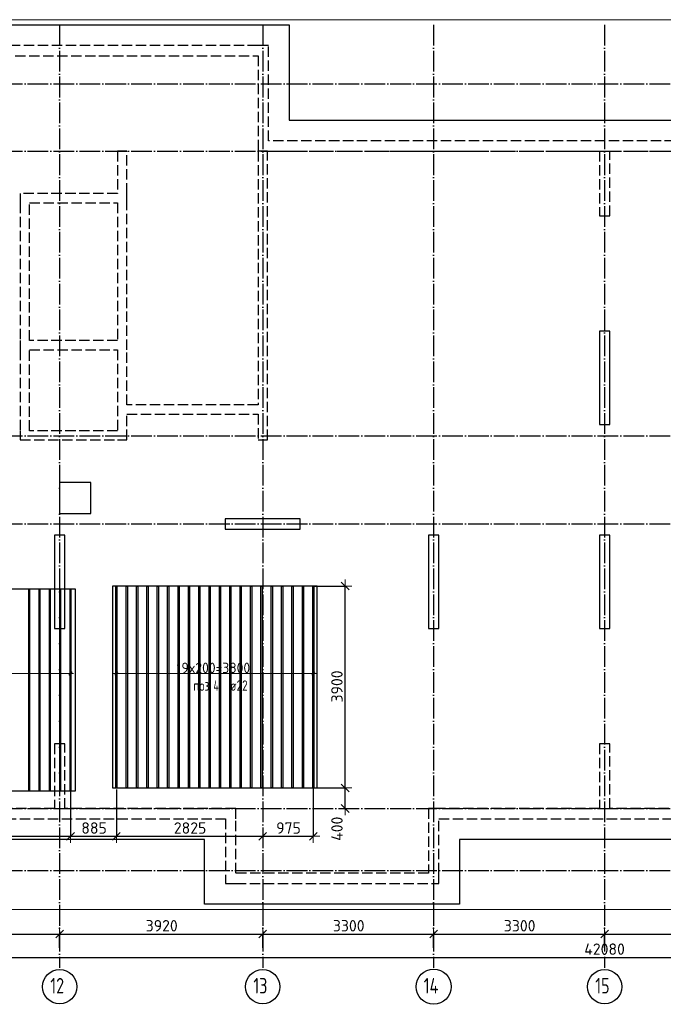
# Model space of a CAD drawing. Header units: millimetres. Extents: x 13527 to 139154, y -122592 to 61893.
# Tile 2 of 130: x 85050 to 97473, y -122582 to -103560. Entities that reach past the tile are written whole.
import ezdxf

# ---------------------------------------------------------------- set-up
doc = ezdxf.new("R2010")
doc.units = ezdxf.units.MM
doc.header["$PDMODE"] = 65
for name, pattern in [('______11', [500, 400, -50, 0, -50]), ('______2', [270, 200, -70]), ('______5', [1100, 800, -100, 100, -100])]:
    doc.linetypes.add(name, pattern=pattern)
for name, color, linetype, lineweight in [('Standard', 7, 'Continuous', 25), ('Колонна (1)', 7, 'Continuous', 35), ('Колонна (2)', 7, 'Continuous', 35), ('Размерная линия_ общее', 7, 'Continuous', 13), ('Стена_ общее', 7, 'Continuous', 35), ('Фундамент_ общее', 7, 'Continuous', 35)]:
    doc.layers.add(name, color=color, linetype=linetype, lineweight=lineweight)
doc.layers.add('Арм.стержн.Доп. Арм. верхн.зоны У', color=7, linetype='Continuous', lineweight=35, true_color=0x739641)
doc.layers.add('Осевая линия_ общее', color=7, linetype='______5', lineweight=13, true_color=0xa0a0a0)
doc.styles.add('ISOCPEUR', font='isocpeur.ttf')
doc.dimstyles.new('DIMSTYLE_16', dxfattribs={"dimtxt": 220, "dimasz": 250, "dimexe": 0, "dimexo": 0, "dimgap": 110, "dimtad": 2, "dimdec": 0, "dimrnd": 1, "dimzin": 12, "dimdsep": 46, "dimtxsty": 'ISOCPEUR', "dimblk1": 'ALL_ML_STRICH', "dimblk2": 'ALL_ML_STRICH', "dimsah": 1, "dimcen": 0, "dimclrd": 7, "dimclre": 256, "dimclrt": 7, "dimadec": 0, "dimazin": 0, "dimtfac": 1, "dimtdec": 0, "dimtix": 1, "dimtmove": 2, "dimatfit": 3, "dimfxl": 0, "dimtzin": 0, "dimlwd": 0, "dimlwe": -3, "dimarcsym": 0})
doc.dimstyles.new('DIMSTYLE_3', dxfattribs={"dimtxt": 220, "dimasz": 250, "dimexe": 0, "dimexo": 0, "dimgap": 110, "dimtad": 2, "dimdec": 0, "dimrnd": 5, "dimzin": 12, "dimdsep": 46, "dimtxsty": 'ISOCPEUR', "dimblk1": 'ALL_ML_STRICH', "dimblk2": 'ALL_ML_STRICH', "dimsah": 1, "dimcen": 0, "dimclrd": 7, "dimclre": 256, "dimclrt": 7, "dimadec": 0, "dimazin": 0, "dimtfac": 1, "dimtdec": 0, "dimtix": 1, "dimtmove": 2, "dimatfit": 3, "dimfxl": 0, "dimtvp": 1.2, "dimtzin": 0, "dimlwd": 0, "dimlwe": -3, "dimarcsym": 0})
doc.dimstyles.new('DIMSTYLE_5', dxfattribs={"dimtxt": 220, "dimasz": 250, "dimexe": 0, "dimexo": 0, "dimgap": 110, "dimtad": 2, "dimdec": 0, "dimrnd": 5, "dimzin": 12, "dimdsep": 46, "dimtxsty": 'ISOCPEUR', "dimblk1": 'ALL_ML_STRICH', "dimblk2": 'ALL_ML_STRICH', "dimsah": 1, "dimcen": 0, "dimclrd": 7, "dimclre": 256, "dimclrt": 7, "dimadec": 0, "dimazin": 0, "dimtfac": 1, "dimtdec": 0, "dimtix": 1, "dimtmove": 2, "dimatfit": 3, "dimfxl": 0, "dimtzin": 0, "dimlwd": 0, "dimlwe": -3, "dimarcsym": 0})

# ---------------------------------------------------------------- blocks, each defined once
blk = doc.blocks.new('СЛОЖНЫЙ_ОБЪЕКТ_5')
at = {"layer": 'Колонна (1)', "color": 9, "lineweight": -3, "true_color": 0xc7c7c7, "transparency": 33554687}
for p, q in [((96240, -109580), (96240, -111380)), ((96440, -109580), (96240, -109580)), ((96440, -111380), (96440, -109580)), ((96240, -111380), (96440, -111380)), ((85720, -113520), (85720, -115320)), ((85920, -113520), (85720, -113520)), ((85920, -115320), (85920, -113520)), ((92940, -113520), (92940, -115320)), ((93140, -113520), (92940, -113520)), ((93140, -115320), (93140, -113520)), ((96240, -113520), (96240, -115320)), ((96440, -113520), (96240, -113520)), ((96440, -115320), (96440, -113520)), ((85720, -115320), (85920, -115320)), ((92940, -115320), (93140, -115320)), ((96240, -115320), (96440, -115320))]:
    blk.add_line(p, q, dxfattribs=at)
at = {"layer": 'Колонна (2)', "color": 9, "lineweight": -3, "true_color": 0xc7c7c7, "transparency": 33554687}
for p, q in [((89015, -113200), (89015, -113400)), ((90465, -113200), (89015, -113200)), ((90465, -113400), (90465, -113200)), ((89015, -113400), (90465, -113400))]:
    blk.add_line(p, q, dxfattribs=at)
at = {"layer": 'Стена_ общее', "color": 9, "linetype": '______2', "lineweight": -3, "true_color": 0xc7c7c7, "transparency": 33554687}
for p, q in [((89650, -104060), (81790, -104060)), ((89850, -104060), (89650, -104060)), ((89850, -105900), (89850, -104060)), ((81990, -104260), (89650, -104260)), ((89650, -104260), (89650, -105900)), ((89650, -105900), (89650, -106100)), ((102830, -105900), (89850, -105900)), ((86940, -106100), (86940, -106920)), ((87120, -106100), (86940, -106100)), ((87120, -106920), (87120, -106100)), ((89650, -106100), (89650, -111000)), ((89830, -106100), (89650, -106100)), ((89830, -111680), (89830, -106100)), ((89830, -106100), (96240, -106100)), ((96240, -106100), (96240, -107350)), ((96440, -107350), (96440, -106100)), ((96440, -106100), (102850, -106100)), ((85060, -106920), (85060, -107100)), ((86940, -106920), (85060, -106920)), ((87120, -107100), (87120, -106920)), ((85060, -107100), (85060, -109760)), ((85240, -109760), (85240, -107100)), ((85240, -107100), (86940, -107100)), ((86940, -107100), (86940, -109760)), ((87120, -109940), (87120, -107100)), ((96240, -107350), (96440, -107350)), ((85060, -109760), (85060, -109940)), ((85060, -109940), (85060, -111500)), ((86940, -109760), (85240, -109760)), ((85240, -111500), (85240, -109940)), ((85240, -109940), (86940, -109940)), ((86940, -109940), (86940, -111500)), ((87120, -111000), (87120, -109940)), ((89650, -111000), (87120, -111000)), ((87120, -111180), (89650, -111180)), ((87120, -111680), (87120, -111180)), ((89650, -111180), (89650, -111680)), ((85060, -111500), (85060, -111680)), ((86940, -111500), (85240, -111500)), ((85060, -111680), (86940, -111680)), ((86940, -111680), (87120, -111680)), ((89650, -111680), (89830, -111680)), ((85720, -117550), (85720, -118800)), ((85920, -117550), (85720, -117550)), ((85920, -118800), (85920, -117550)), ((96240, -117550), (96240, -118800)), ((96440, -117550), (96240, -117550)), ((96440, -118800), (96440, -117550)), ((85720, -118800), (82620, -118800)), ((89220, -118800), (85920, -118800)), ((89220, -119000), (89220, -118800)), ((92940, -118800), (92940, -120050)), ((93140, -118800), (92940, -118800)), ((96240, -118800), (93140, -118800)), ((99740, -118800), (96440, -118800)), ((82620, -119000), (89020, -119000)), ((89020, -119000), (89020, -120250)), ((89220, -120050), (89220, -119000)), ((93140, -119000), (99540, -119000)), ((93140, -120050), (93140, -119000)), ((92940, -120050), (89220, -120050)), ((93140, -120250), (93140, -120050)), ((89020, -120250), (89220, -120250)), ((89220, -120250), (93140, -120250))]:
    blk.add_line(p, q, dxfattribs=at)
blk = doc.blocks.new('ALL_ML_STRICH')
at = {"color": 0, "linetype": 'ByBlock', "lineweight": -2}
for p, q in [((-1, 0), (0.5, 0)), ((-0.3, -0.3), (0.3, 0.3)), ((0, -0.5), (0, 0.5))]:
    blk.add_line(p, q, dxfattribs=at)
blk = doc.blocks.new('*D376')
at = {"layer": 'DEFPOINTS', "color": 7, "linetype": 'Continuous', "lineweight": 13, "transparency": 33554687}
for p in [(90606, -118402), (91121, -118800), (91333, -118800)]:
    blk.add_point(p, dxfattribs=at)
at = {"layer": 'Размерная линия_ общее', "color": 253, "linetype": 'Continuous', "lineweight": -2, "true_color": 0xa0a0a0, "transparency": 33554687}
for p, q in [((90706, -118402), (91333, -118402)), ((91221, -118800), (91333, -118800))]:
    blk.add_line(p, q, dxfattribs=at)
at = {"layer": 'Размерная линия_ общее', "color": 7, "linetype": 'Continuous', "lineweight": -2, "transparency": 33554687}
blk.add_line((91333, -118800), (91333, -118402), dxfattribs=at)
at = {"layer": 'Размерная линия_ общее', "color": 7, "linetype": 'Continuous', "lineweight": 13, "transparency": 33554687, "xscale": 250, "yscale": 250, "zscale": 250}
for p, rotation in [((91333, -118402), 90), ((91333, -118800), 270)]:
    blk.add_blockref('ALL_ML_STRICH', p, dxfattribs=dict(at, rotation=rotation))
at = {"layer": 'Размерная линия_ общее', "color": 7, "linetype": 'Continuous', "lineweight": 13, "transparency": 33554687, "insert": (91174, -119190), "char_height": 220, "width": 660, "attachment_point": 5, "rotation": 90, "style": 'ISOCPEUR'}
blk.add_mtext('\\A1;{400}', dxfattribs=at)
blk = doc.blocks.new('*D377')
at = {"layer": 'DEFPOINTS', "color": 7, "linetype": 'Continuous', "lineweight": 13, "transparency": 33554687}
for p in [(90626, -114502), (90606, -118402), (91333, -118402)]:
    blk.add_point(p, dxfattribs=at)
at = {"layer": 'Размерная линия_ общее', "color": 253, "linetype": 'Continuous', "lineweight": -2, "true_color": 0xa0a0a0, "transparency": 33554687}
for p, q in [((90726, -114502), (91333, -114502)), ((90706, -118402), (91333, -118402))]:
    blk.add_line(p, q, dxfattribs=at)
at = {"layer": 'Размерная линия_ общее', "color": 7, "linetype": 'Continuous', "lineweight": -2, "transparency": 33554687}
blk.add_line((91333, -118402), (91333, -114502), dxfattribs=at)
at = {"layer": 'Размерная линия_ общее', "color": 7, "linetype": 'Continuous', "lineweight": 13, "transparency": 33554687, "xscale": 250, "yscale": 250, "zscale": 250}
for p, rotation in [((91333, -114502), 90), ((91333, -118402), 270)]:
    blk.add_blockref('ALL_ML_STRICH', p, dxfattribs=dict(at, rotation=rotation))
at = {"layer": 'Размерная линия_ общее', "color": 7, "linetype": 'Continuous', "lineweight": 13, "transparency": 33554687, "insert": (91173, -116441), "char_height": 220, "width": 880, "attachment_point": 5, "rotation": 90, "style": 'ISOCPEUR'}
blk.add_mtext('\\A1;{3900}', dxfattribs=at)
blk = doc.blocks.new('*D379')
at = {"layer": 'DEFPOINTS', "color": 7, "linetype": 'Continuous', "lineweight": 13, "transparency": 33554687}
for p in [(86031, -118340), (81900, -119261), (81900, -119336)]:
    blk.add_point(p, dxfattribs=at)
at = {"layer": 'Размерная линия_ общее', "color": 253, "linetype": 'Continuous', "lineweight": -2, "true_color": 0xa0a0a0, "transparency": 33554687}
for p, q in [((86031, -118440), (86031, -119336)), ((81900, -119336), (81900, -119336))]:
    blk.add_line(p, q, dxfattribs=at)
at = {"layer": 'Размерная линия_ общее', "color": 7, "linetype": 'Continuous', "lineweight": -2, "transparency": 33554687}
blk.add_line((81900, -119336), (86031, -119336), dxfattribs=at)
at = {"layer": 'Размерная линия_ общее', "color": 7, "linetype": 'Continuous', "lineweight": 13, "transparency": 33554687, "xscale": 250, "yscale": 250, "zscale": 250, "rotation": 180}
blk.add_blockref('ALL_ML_STRICH', (81900, -119336), dxfattribs=at)
at = {"layer": 'Размерная линия_ общее', "color": 7, "linetype": 'Continuous', "lineweight": 13, "transparency": 33554687, "xscale": 250, "yscale": 250, "zscale": 250}
blk.add_blockref('ALL_ML_STRICH', (86031, -119336), dxfattribs=at)
at = {"layer": 'Размерная линия_ общее', "color": 7, "linetype": 'Continuous', "lineweight": 13, "transparency": 33554687, "insert": (83988, -119176), "char_height": 220, "width": 880, "attachment_point": 5, "style": 'ISOCPEUR'}
blk.add_mtext('\\A1;{4130}', dxfattribs=at)
blk = doc.blocks.new('*D380')
at = {"layer": 'DEFPOINTS', "color": 7, "linetype": 'Continuous', "lineweight": 13, "transparency": 33554687}
for p in [(86031, -118340), (86917, -118329), (86031, -119336)]:
    blk.add_point(p, dxfattribs=at)
at = {"layer": 'Размерная линия_ общее', "color": 253, "linetype": 'Continuous', "lineweight": -2, "true_color": 0xa0a0a0, "transparency": 33554687}
for p, q in [((86031, -118440), (86031, -119336)), ((86917, -118429), (86917, -119336))]:
    blk.add_line(p, q, dxfattribs=at)
at = {"layer": 'Размерная линия_ общее', "color": 7, "linetype": 'Continuous', "lineweight": -2, "transparency": 33554687}
blk.add_line((86031, -119336), (86917, -119336), dxfattribs=at)
at = {"layer": 'Размерная линия_ общее', "color": 7, "linetype": 'Continuous', "lineweight": 13, "transparency": 33554687, "xscale": 250, "yscale": 250, "zscale": 250, "rotation": 180}
blk.add_blockref('ALL_ML_STRICH', (86031, -119336), dxfattribs=at)
at = {"layer": 'Размерная линия_ общее', "color": 7, "linetype": 'Continuous', "lineweight": 13, "transparency": 33554687, "xscale": 250, "yscale": 250, "zscale": 250}
blk.add_blockref('ALL_ML_STRICH', (86917, -119336), dxfattribs=at)
at = {"layer": 'Размерная линия_ общее', "color": 7, "linetype": 'Continuous', "lineweight": 13, "transparency": 33554687, "insert": (86485, -119176), "char_height": 220, "width": 660, "attachment_point": 5, "style": 'ISOCPEUR'}
blk.add_mtext('\\A1;{885}', dxfattribs=at)
blk = doc.blocks.new('*D381')
at = {"layer": 'DEFPOINTS', "color": 7, "linetype": 'Continuous', "lineweight": 13, "transparency": 33554687}
for p in [(86917, -118329), (86917, -119336), (89740, -119323)]:
    blk.add_point(p, dxfattribs=at)
at = {"layer": 'Размерная линия_ общее', "color": 253, "linetype": 'Continuous', "lineweight": -2, "true_color": 0xa0a0a0, "transparency": 33554687}
for p, q in [((86917, -118429), (86917, -119336)), ((89740, -119336), (89740, -119336))]:
    blk.add_line(p, q, dxfattribs=at)
at = {"layer": 'Размерная линия_ общее', "color": 7, "linetype": 'Continuous', "lineweight": -2, "transparency": 33554687}
blk.add_line((86917, -119336), (89740, -119336), dxfattribs=at)
at = {"layer": 'Размерная линия_ общее', "color": 7, "linetype": 'Continuous', "lineweight": 13, "transparency": 33554687, "xscale": 250, "yscale": 250, "zscale": 250, "rotation": 180}
blk.add_blockref('ALL_ML_STRICH', (86917, -119336), dxfattribs=at)
at = {"layer": 'Размерная линия_ общее', "color": 7, "linetype": 'Continuous', "lineweight": 13, "transparency": 33554687, "xscale": 250, "yscale": 250, "zscale": 250}
blk.add_blockref('ALL_ML_STRICH', (89740, -119336), dxfattribs=at)
at = {"layer": 'Размерная линия_ общее', "color": 7, "linetype": 'Continuous', "lineweight": 13, "transparency": 33554687, "insert": (88339, -119176), "char_height": 220, "width": 880, "attachment_point": 5, "style": 'ISOCPEUR'}
blk.add_mtext('\\A1;{2825}', dxfattribs=at)
blk = doc.blocks.new('*D382')
at = {"layer": 'DEFPOINTS', "color": 7, "linetype": 'Continuous', "lineweight": 13, "transparency": 33554687}
for p in [(90717, -118310), (89740, -119323), (89740, -119336)]:
    blk.add_point(p, dxfattribs=at)
at = {"layer": 'Размерная линия_ общее', "color": 253, "linetype": 'Continuous', "lineweight": -2, "true_color": 0xa0a0a0, "transparency": 33554687}
for p, q in [((90717, -118410), (90717, -119336)), ((89740, -119336), (89740, -119336))]:
    blk.add_line(p, q, dxfattribs=at)
at = {"layer": 'Размерная линия_ общее', "color": 7, "linetype": 'Continuous', "lineweight": -2, "transparency": 33554687}
blk.add_line((89740, -119336), (90717, -119336), dxfattribs=at)
at = {"layer": 'Размерная линия_ общее', "color": 7, "linetype": 'Continuous', "lineweight": 13, "transparency": 33554687, "xscale": 250, "yscale": 250, "zscale": 250, "rotation": 180}
blk.add_blockref('ALL_ML_STRICH', (89740, -119336), dxfattribs=at)
at = {"layer": 'Размерная линия_ общее', "color": 7, "linetype": 'Continuous', "lineweight": 13, "transparency": 33554687, "xscale": 250, "yscale": 250, "zscale": 250}
blk.add_blockref('ALL_ML_STRICH', (90717, -119336), dxfattribs=at)
at = {"layer": 'Размерная линия_ общее', "color": 7, "linetype": 'Continuous', "lineweight": 13, "transparency": 33554687, "insert": (90239, -119176), "char_height": 220, "width": 660, "attachment_point": 5, "style": 'ISOCPEUR'}
blk.add_mtext('\\A1;{975}', dxfattribs=at)
blk = doc.blocks.new('*D634')
at = {"layer": 'DEFPOINTS', "color": 7, "linetype": 'Continuous', "lineweight": 13, "transparency": 33554687}
for p in [(75300, -121676), (75300, -121789), (117380, -121878)]:
    blk.add_point(p, dxfattribs=at)
at = {"layer": 'Размерная линия_ общее', "color": 253, "linetype": 'Continuous', "lineweight": -2, "true_color": 0xa0a0a0, "transparency": 33554687}
for p, q in [((75300, -121689), (75300, -121676)), ((117380, -121778), (117380, -121676))]:
    blk.add_line(p, q, dxfattribs=at)
at = {"layer": 'Размерная линия_ общее', "color": 7, "linetype": 'Continuous', "lineweight": -2, "transparency": 33554687}
blk.add_line((75300, -121676), (117380, -121676), dxfattribs=at)
at = {"layer": 'Размерная линия_ общее', "color": 7, "linetype": 'Continuous', "lineweight": 13, "transparency": 33554687, "xscale": 250, "yscale": 250, "zscale": 250, "rotation": 180}
blk.add_blockref('ALL_ML_STRICH', (75300, -121676), dxfattribs=at)
at = {"layer": 'Размерная линия_ общее', "color": 7, "linetype": 'Continuous', "lineweight": 13, "transparency": 33554687, "xscale": 250, "yscale": 250, "zscale": 250}
blk.add_blockref('ALL_ML_STRICH', (117380, -121676), dxfattribs=at)
at = {"layer": 'Размерная линия_ общее', "color": 7, "linetype": 'Continuous', "lineweight": 13, "transparency": 33554687, "insert": (96340, -121516), "char_height": 220, "width": 1100, "attachment_point": 5, "style": 'ISOCPEUR'}
blk.add_mtext('\\A1;{42080}', dxfattribs=at)
blk = doc.blocks.new('*D637')
at = {"layer": 'DEFPOINTS', "color": 7, "linetype": 'Continuous', "lineweight": 13, "transparency": 33554687}
for p in [(81900, -121224), (81900, -121508), (85820, -121508)]:
    blk.add_point(p, dxfattribs=at)
at = {"layer": 'Размерная линия_ общее', "color": 253, "linetype": 'Continuous', "lineweight": -2, "true_color": 0xa0a0a0, "transparency": 33554687}
for p, q in [((81900, -121488), (81900, -121224)), ((85820, -121488), (85820, -121224))]:
    blk.add_line(p, q, dxfattribs=at)
at = {"layer": 'Размерная линия_ общее', "color": 7, "linetype": 'Continuous', "lineweight": -2, "transparency": 33554687}
blk.add_line((81900, -121224), (85820, -121224), dxfattribs=at)
at = {"layer": 'Размерная линия_ общее', "color": 7, "linetype": 'Continuous', "lineweight": 13, "transparency": 33554687, "xscale": 250, "yscale": 250, "zscale": 250, "rotation": 180}
blk.add_blockref('ALL_ML_STRICH', (81900, -121224), dxfattribs=at)
at = {"layer": 'Размерная линия_ общее', "color": 7, "linetype": 'Continuous', "lineweight": 13, "transparency": 33554687, "xscale": 250, "yscale": 250, "zscale": 250}
blk.add_blockref('ALL_ML_STRICH', (85820, -121224), dxfattribs=at)
at = {"layer": 'Размерная линия_ общее', "color": 7, "linetype": 'Continuous', "lineweight": 13, "transparency": 33554687, "insert": (83871, -121064), "char_height": 220, "width": 880, "attachment_point": 5, "style": 'ISOCPEUR'}
blk.add_mtext('\\A1;{3920}', dxfattribs=at)
blk = doc.blocks.new('*D638')
at = {"layer": 'DEFPOINTS', "color": 7, "linetype": 'Continuous', "lineweight": 13, "transparency": 33554687}
for p in [(85820, -121224), (85820, -121508), (89740, -121508)]:
    blk.add_point(p, dxfattribs=at)
at = {"layer": 'Размерная линия_ общее', "color": 253, "linetype": 'Continuous', "lineweight": -2, "true_color": 0xa0a0a0, "transparency": 33554687}
for p, q in [((85820, -121488), (85820, -121224)), ((89740, -121488), (89740, -121224))]:
    blk.add_line(p, q, dxfattribs=at)
at = {"layer": 'Размерная линия_ общее', "color": 7, "linetype": 'Continuous', "lineweight": -2, "transparency": 33554687}
blk.add_line((85820, -121224), (89740, -121224), dxfattribs=at)
at = {"layer": 'Размерная линия_ общее', "color": 7, "linetype": 'Continuous', "lineweight": 13, "transparency": 33554687, "xscale": 250, "yscale": 250, "zscale": 250, "rotation": 180}
blk.add_blockref('ALL_ML_STRICH', (85820, -121224), dxfattribs=at)
at = {"layer": 'Размерная линия_ общее', "color": 7, "linetype": 'Continuous', "lineweight": 13, "transparency": 33554687, "xscale": 250, "yscale": 250, "zscale": 250}
blk.add_blockref('ALL_ML_STRICH', (89740, -121224), dxfattribs=at)
at = {"layer": 'Размерная линия_ общее', "color": 7, "linetype": 'Continuous', "lineweight": 13, "transparency": 33554687, "insert": (87791, -121064), "char_height": 220, "width": 880, "attachment_point": 5, "style": 'ISOCPEUR'}
blk.add_mtext('\\A1;{3920}', dxfattribs=at)
blk = doc.blocks.new('*D639')
at = {"layer": 'DEFPOINTS', "color": 7, "linetype": 'Continuous', "lineweight": 13, "transparency": 33554687}
for p in [(89740, -121224), (89740, -121508), (93040, -121508)]:
    blk.add_point(p, dxfattribs=at)
at = {"layer": 'Размерная линия_ общее', "color": 253, "linetype": 'Continuous', "lineweight": -2, "true_color": 0xa0a0a0, "transparency": 33554687}
for p, q in [((89740, -121488), (89740, -121224)), ((93040, -121488), (93040, -121224))]:
    blk.add_line(p, q, dxfattribs=at)
at = {"layer": 'Размерная линия_ общее', "color": 7, "linetype": 'Continuous', "lineweight": -2, "transparency": 33554687}
blk.add_line((89740, -121224), (93040, -121224), dxfattribs=at)
at = {"layer": 'Размерная линия_ общее', "color": 7, "linetype": 'Continuous', "lineweight": 13, "transparency": 33554687, "xscale": 250, "yscale": 250, "zscale": 250, "rotation": 180}
blk.add_blockref('ALL_ML_STRICH', (89740, -121224), dxfattribs=at)
at = {"layer": 'Размерная линия_ общее', "color": 7, "linetype": 'Continuous', "lineweight": 13, "transparency": 33554687, "xscale": 250, "yscale": 250, "zscale": 250}
blk.add_blockref('ALL_ML_STRICH', (93040, -121224), dxfattribs=at)
at = {"layer": 'Размерная линия_ общее', "color": 7, "linetype": 'Continuous', "lineweight": 13, "transparency": 33554687, "insert": (91401, -121064), "char_height": 220, "width": 880, "attachment_point": 5, "style": 'ISOCPEUR'}
blk.add_mtext('\\A1;{3300}', dxfattribs=at)
blk = doc.blocks.new('*D640')
at = {"layer": 'DEFPOINTS', "color": 7, "linetype": 'Continuous', "lineweight": 13, "transparency": 33554687}
for p in [(93040, -121224), (93040, -121508), (96340, -121508)]:
    blk.add_point(p, dxfattribs=at)
at = {"layer": 'Размерная линия_ общее', "color": 253, "linetype": 'Continuous', "lineweight": -2, "true_color": 0xa0a0a0, "transparency": 33554687}
for p, q in [((93040, -121488), (93040, -121224)), ((96340, -121488), (96340, -121224))]:
    blk.add_line(p, q, dxfattribs=at)
at = {"layer": 'Размерная линия_ общее', "color": 7, "linetype": 'Continuous', "lineweight": -2, "transparency": 33554687}
blk.add_line((93040, -121224), (96340, -121224), dxfattribs=at)
at = {"layer": 'Размерная линия_ общее', "color": 7, "linetype": 'Continuous', "lineweight": 13, "transparency": 33554687, "xscale": 250, "yscale": 250, "zscale": 250, "rotation": 180}
blk.add_blockref('ALL_ML_STRICH', (93040, -121224), dxfattribs=at)
at = {"layer": 'Размерная линия_ общее', "color": 7, "linetype": 'Continuous', "lineweight": 13, "transparency": 33554687, "xscale": 250, "yscale": 250, "zscale": 250}
blk.add_blockref('ALL_ML_STRICH', (96340, -121224), dxfattribs=at)
at = {"layer": 'Размерная линия_ общее', "color": 7, "linetype": 'Continuous', "lineweight": 13, "transparency": 33554687, "insert": (94701, -121064), "char_height": 220, "width": 880, "attachment_point": 5, "style": 'ISOCPEUR'}
blk.add_mtext('\\A1;{3300}', dxfattribs=at)
blk = doc.blocks.new('*D641')
at = {"layer": 'DEFPOINTS', "color": 7, "linetype": 'Continuous', "lineweight": 13, "transparency": 33554687}
for p in [(96340, -121224), (96340, -121508), (99640, -121508)]:
    blk.add_point(p, dxfattribs=at)
at = {"layer": 'Размерная линия_ общее', "color": 253, "linetype": 'Continuous', "lineweight": -2, "true_color": 0xa0a0a0, "transparency": 33554687}
for p, q in [((96340, -121488), (96340, -121224)), ((99640, -121488), (99640, -121224))]:
    blk.add_line(p, q, dxfattribs=at)
at = {"layer": 'Размерная линия_ общее', "color": 7, "linetype": 'Continuous', "lineweight": -2, "transparency": 33554687}
blk.add_line((96340, -121224), (99640, -121224), dxfattribs=at)
at = {"layer": 'Размерная линия_ общее', "color": 7, "linetype": 'Continuous', "lineweight": 13, "transparency": 33554687, "xscale": 250, "yscale": 250, "zscale": 250, "rotation": 180}
blk.add_blockref('ALL_ML_STRICH', (96340, -121224), dxfattribs=at)
at = {"layer": 'Размерная линия_ общее', "color": 7, "linetype": 'Continuous', "lineweight": 13, "transparency": 33554687, "xscale": 250, "yscale": 250, "zscale": 250}
blk.add_blockref('ALL_ML_STRICH', (99640, -121224), dxfattribs=at)
at = {"layer": 'Размерная линия_ общее', "color": 7, "linetype": 'Continuous', "lineweight": 13, "transparency": 33554687, "insert": (98001, -121064), "char_height": 220, "width": 880, "attachment_point": 5, "style": 'ISOCPEUR'}
blk.add_mtext('\\A1;{3300}', dxfattribs=at)

msp = doc.modelspace()

# ---------------------------------------------------------------- linework, layer by layer
at = {"layer": 'Standard', "color": 7, "linetype": 'Continuous', "lineweight": 13, "transparency": 33554687}
msp.add_lwpolyline([(75100, -120750), (117980, -120750), (117980, -103560), (75100, -103560), (75100, -120750)], dxfattribs=at)
at = {"layer": 'Арм.стержн.Доп. Арм. верхн.зоны У', "color": 7, "linetype": 'Continuous', "lineweight": 25, "transparency": 33554687}
for p, q in [((86001.1, -116221.7), (86061.1, -116161.7)), ((86886.6, -116221.7), (86946.6, -116161.7)), ((90686.6, -116221.7), (90746.6, -116161.7))]:
    msp.add_line(p, q, dxfattribs=at)
at = {"layer": 'Арм.стержн.Доп. Арм. верхн.зоны У', "color": 253, "linetype": 'Continuous', "lineweight": -3, "true_color": 0xa0a0a0, "transparency": 33554687}
for p, q in [((86031.1, -116191.7), (86031.1, -116091.7)), ((86031.1, -116191.7), (86031.1, -116291.7)), ((86916.6, -116191.7), (86916.6, -116091.7)), ((86916.6, -116191.7), (86916.6, -116291.7)), ((90716.6, -116191.7), (90716.6, -116091.7)), ((90716.6, -116191.7), (90716.6, -116291.7))]:
    msp.add_line(p, q, dxfattribs=at)
at = {"layer": 'Арм.стержн.Доп. Арм. верхн.зоны У', "color": 7, "linetype": 'Continuous', "lineweight": 13, "transparency": 33554687}
for p, q in [((86031.1, -116191.7), (86091.1, -116191.7)), ((86916.6, -116191.7), (86856.6, -116191.7)), ((90716.6, -116191.7), (90776.6, -116191.7))]:
    msp.add_line(p, q, dxfattribs=at)
at = {"layer": 'Арм.стержн.Доп. Арм. верхн.зоны У', "color": 52, "linetype": 'Continuous', "lineweight": 25, "transparency": 33554687}
for points in [[(90792.6, -118401.8), (90792.6, -114501.8), (86840.6, -114501.8), (86840.6, -118401.8), (90792.6, -118401.8)], [(86127.1, -118458.7), (86127.1, -114558.7), (80535.1, -114558.7), (80535.1, -118458.7), (86127.1, -118458.7)]]:
    msp.add_lwpolyline(points, dxfattribs=at)
at = {"layer": 'Арм.стержн.Доп. Арм. верхн.зоны У', "color": 7, "linetype": 'Continuous', "lineweight": 25, "transparency": 33554687}
for points in [[(86927.6, -114501.8), (86927.6, -118401.8), (86905.6, -118401.8), (86905.6, -114501.8), (86927.6, -114501.8)], [(87127.6, -114501.8), (87127.6, -118401.8), (87105.6, -118401.8), (87105.6, -114501.8), (87127.6, -114501.8)], [(87327.6, -114501.8), (87327.6, -118401.8), (87305.6, -118401.8), (87305.6, -114501.8), (87327.6, -114501.8)], [(87527.6, -114501.8), (87527.6, -118401.8), (87505.6, -118401.8), (87505.6, -114501.8), (87527.6, -114501.8)], [(87727.6, -114501.8), (87727.6, -118401.8), (87705.6, -118401.8), (87705.6, -114501.8), (87727.6, -114501.8)], [(87927.6, -114501.8), (87927.6, -118401.8), (87905.6, -118401.8), (87905.6, -114501.8), (87927.6, -114501.8)], [(88127.6, -114501.8), (88127.6, -118401.8), (88105.6, -118401.8), (88105.6, -114501.8), (88127.6, -114501.8)], [(88327.6, -114501.8), (88327.6, -118401.8), (88305.6, -118401.8), (88305.6, -114501.8), (88327.6, -114501.8)], [(88527.6, -114501.8), (88527.6, -118401.8), (88505.6, -118401.8), (88505.6, -114501.8), (88527.6, -114501.8)], [(88727.6, -114501.8), (88727.6, -118401.8), (88705.6, -118401.8), (88705.6, -114501.8), (88727.6, -114501.8)], [(88927.6, -114501.8), (88927.6, -118401.8), (88905.6, -118401.8), (88905.6, -114501.8), (88927.6, -114501.8)], [(89127.6, -114501.8), (89127.6, -118401.8), (89105.6, -118401.8), (89105.6, -114501.8), (89127.6, -114501.8)], [(89327.6, -114501.8), (89327.6, -118401.8), (89305.6, -118401.8), (89305.6, -114501.8), (89327.6, -114501.8)], [(89527.6, -114501.8), (89527.6, -118401.8), (89505.6, -118401.8), (89505.6, -114501.8), (89527.6, -114501.8)], [(89727.6, -114501.8), (89727.6, -118401.8), (89705.6, -118401.8), (89705.6, -114501.8), (89727.6, -114501.8)], [(89927.6, -114501.8), (89927.6, -118401.8), (89905.6, -118401.8), (89905.6, -114501.8), (89927.6, -114501.8)], [(90127.6, -114501.8), (90127.6, -118401.8), (90105.6, -118401.8), (90105.6, -114501.8), (90127.6, -114501.8)], [(90327.6, -114501.8), (90327.6, -118401.8), (90305.6, -118401.8), (90305.6, -114501.8), (90327.6, -114501.8)], [(90527.6, -114501.8), (90527.6, -118401.8), (90505.6, -118401.8), (90505.6, -114501.8), (90527.6, -114501.8)], [(90727.6, -114501.8), (90727.6, -118401.8), (90705.6, -118401.8), (90705.6, -114501.8), (90727.6, -114501.8)], [(85239.1, -114558.7), (85239.1, -118458.7), (85223.1, -118458.7), (85223.1, -114558.7), (85239.1, -114558.7)], [(85439.1, -114558.7), (85439.1, -118458.7), (85423.1, -118458.7), (85423.1, -114558.7), (85439.1, -114558.7)], [(85639.1, -114558.7), (85639.1, -118458.7), (85623.1, -118458.7), (85623.1, -114558.7), (85639.1, -114558.7)], [(85839.1, -114558.7), (85839.1, -118458.7), (85823.1, -118458.7), (85823.1, -114558.7), (85839.1, -114558.7)], [(86039.1, -114558.7), (86039.1, -118458.7), (86023.1, -118458.7), (86023.1, -114558.7), (86039.1, -114558.7)]]:
    msp.add_lwpolyline(points, dxfattribs=at)
at = {"layer": 'Арм.стержн.Доп. Арм. верхн.зоны У', "color": 7, "linetype": 'Continuous', "lineweight": 13, "transparency": 33554687}
for points in [[(80631.1, -116191.7), (82461.1, -116191.7), (82461.1, -116191.7), (82461.1, -116191.7), (82461.1, -116191.7), (84201.1, -116191.7), (84201.1, -116191.7), (86031.1, -116191.7)], [(86916.6, -116191.7), (87976.6, -116191.7), (87976.6, -116191.7), (87976.6, -116191.7), (87976.6, -116191.7), (89656.6, -116191.7), (89656.6, -116191.7), (90716.6, -116191.7)]]:
    msp.add_lwpolyline(points, dxfattribs=at)
at = {"layer": 'Осевая линия_ общее', "color": 253, "linetype": '______11', "lineweight": -3, "true_color": 0xa0a0a0, "transparency": 33554687}
for p, q in [((85820, -103660), (85820, -121877.9)), ((89740, -103660), (89740, -121877.9)), ((93040, -103660), (93040, -121877.9)), ((96340, -103660), (96340, -121877.9)), ((75200, -104800), (119325.4, -104800)), ((75200, -106100), (119325.4, -106100)), ((75200, -111600), (119325.4, -111600)), ((75200, -113300), (119325.4, -113300)), ((75200, -118800), (119325.4, -118800)), ((75200, -120000), (119325.4, -120000))]:
    msp.add_line(p, q, dxfattribs=at)
at = {"layer": 'Осевая линия_ общее', "color": 7, "linetype": 'Continuous', "lineweight": -3, "transparency": 33554687}
for centre, radius in [((85820.4, -122242.4), 330.4), ((89740.4, -122242.4), 330.4), ((93042.1, -122242.4), 339.6), ((96340.4, -122242.4), 330.4)]:
    msp.add_circle(centre, radius, dxfattribs=at)
at = {"layer": 'Фундамент_ общее', "color": 7, "lineweight": 25, "transparency": 33554687}
for p, q in [((81390, -103660), (90250, -103660)), ((90250, -103660), (90250, -105500)), ((90250, -105500), (102430, -105500)), ((85820, -112500), (85820, -113100)), ((86420, -112500), (85820, -112500)), ((86420, -113100), (86420, -112500)), ((85820, -113100), (86420, -113100)), ((88620, -119400), (83020, -119400)), ((88620, -120650), (88620, -119400)), ((93540, -119400), (93540, -120650)), ((99140, -119400), (93540, -119400)), ((93540, -120650), (88620, -120650))]:
    msp.add_line(p, q, dxfattribs=at)
at = {"layer": 'Фундамент_ общее', "color": 7, "linetype": 'Continuous', "lineweight": 25, "transparency": 33554687}
for p, q in [((81390, -103660), (90250, -103660)), ((90250, -103660), (90250, -105500)), ((90250, -105500), (102430, -105500)), ((85820, -112500), (85820, -113100)), ((86420, -112500), (85820, -112500)), ((86420, -113100), (86420, -112500)), ((85820, -113100), (86420, -113100)), ((88620, -119400), (83020, -119400)), ((88620, -120650), (88620, -119400)), ((93540, -119400), (93540, -120650)), ((99140, -119400), (93540, -119400)), ((93540, -120650), (88620, -120650))]:
    msp.add_line(p, q, dxfattribs=at)

# ---------------------------------------------------------------- block references
at = {"layer": 'Стена_ общее', "color": 9, "linetype": '______2', "lineweight": -3, "true_color": 0xc7c7c7, "transparency": 33554687}
msp.add_blockref('СЛОЖНЫЙ_ОБЪЕКТ_5', (0, 0), dxfattribs=at)

# ---------------------------------------------------------------- texts
at = {"layer": 'Арм.стержн.Доп. Арм. верхн.зоны У', "color": 7, "linetype": 'Continuous', "lineweight": 13, "transparency": 33554687, "insert": (88076.6, -116181.7), "char_height": 200, "width": 1593.753, "attachment_point": 7, "style": 'ISOCPEUR'}
msp.add_mtext('\\W0.95;19x200=3800', dxfattribs=at)
at = {"layer": 'Арм.стержн.Доп. Арм. верхн.зоны У', "color": 7, "linetype": 'Continuous', "lineweight": 25, "transparency": 33554687, "char_height": 200, "attachment_point": 7, "style": 'ISOCPEUR'}
for s, insert, width in [('\\W0.77;поз.', (88400.3, -116524.5), 468.039), ('\\W0.64;41', (88792, -116524.5), 280.312), ('\\W0.79; ø22 ', (89008.7, -116524.5), 661.987)]:
    msp.add_mtext(s, dxfattribs=dict(at, insert=insert, width=width))
at = {"layer": 'Осевая линия_ общее', "color": 7, "linetype": 'Continuous', "lineweight": -3, "transparency": 33554687, "char_height": 300, "attachment_point": 7, "style": 'ISOCPEUR'}
for s, insert, width in [('\\W0.75;12', (85640.4, -122372.9), 472.281), ('\\W0.75;13', (89560.4, -122372.9), 472.281), ('\\W0.76;14', (92847.1, -122372.9), 504.562), ('\\W0.75;15', (96160.4, -122372.9), 472.281)]:
    msp.add_mtext(s, dxfattribs=dict(at, insert=insert, width=width))

# ---------------------------------------------------------------- dimensions: what is measured, and where the dimension line sits
at = {"layer": 'Размерная линия_ общее', "color": 7, "linetype": 'Continuous', "lineweight": 13, "transparency": 33554687}
for base, p1, p2, dimstyle, picture, middle in [((91332.8, -114501.8), (90705.6, -118401.8), (90725.8, -114501.8), 'DIMSTYLE_5', '*D377', (91172.8, -116440.8)), ((91332.8, -118401.8), (91220.7, -118800), (90705.6, -118401.8), 'DIMSTYLE_3', '*D376', (91173.9, -119190.1))]:
    dim = msp.add_linear_dim(base=base, p1=p1, p2=p2, angle=90, dimstyle=dimstyle, override={"dimpost": '<>', "dimclrd": 7, "dimclre": 253, "dimclrt": 7, "dimlwd": 0, "dimlwe": 65533}, dxfattribs=at)
    dim.commit()
    dim.dimension.update_dxf_attribs({"geometry": picture, "text_midpoint": middle, "dimtype": 160})
for base, p1, p2, dimstyle, picture, middle in [((90716.6, -119336.5), (89740, -119336.5), (90716.6, -118409.5), 'DIMSTYLE_5', '*D382', (90239.3, -119176.5)), ((86031.1, -119336.5), (81900, -119336.5), (86031.1, -118439.5), 'DIMSTYLE_5', '*D379', (83987.6, -119176.5)), ((86916.5652, -119336.4919), (86031.1183, -118439.5035), (86916.5652, -118429.1616), 'DIMSTYLE_5', '*D380', (86484.8417, -119176.4919)), ((89740, -119336.5), (86916.6, -118429.2), (89740, -119336.5), 'DIMSTYLE_5', '*D381', (88339.3, -119176.5)), ((85820, -121224.3), (81900, -121487.9), (85820, -121487.9), 'DIMSTYLE_5', '*D637', (83871, -121064.3)), ((89740, -121224.3), (85820, -121487.9), (89740, -121487.9), 'DIMSTYLE_5', '*D638', (87791, -121064.3)), ((93040, -121224.3), (89740, -121487.9), (93040, -121487.9), 'DIMSTYLE_5', '*D639', (91401, -121064.3)), ((96340, -121224.3), (93040, -121487.9), (96340, -121487.9), 'DIMSTYLE_5', '*D640', (94701, -121064.3)), ((99640, -121224.3), (96340, -121487.9), (99640, -121487.9), 'DIMSTYLE_5', '*D641', (98001, -121064.3)), ((117380, -121675.8), (75300, -121688.9), (117380, -121777.9), 'DIMSTYLE_16', '*D634', (96340, -121515.8))]:
    dim = msp.add_linear_dim(base=base, p1=p1, p2=p2, dimstyle=dimstyle, override={"dimpost": '<>', "dimclrd": 7, "dimclre": 253, "dimclrt": 7, "dimlwd": 0, "dimlwe": 65533}, dxfattribs=at)
    dim.commit()
    dim.dimension.update_dxf_attribs({"geometry": picture, "text_midpoint": middle, "dimtype": 160})

doc.saveas('drawing.dxf')
